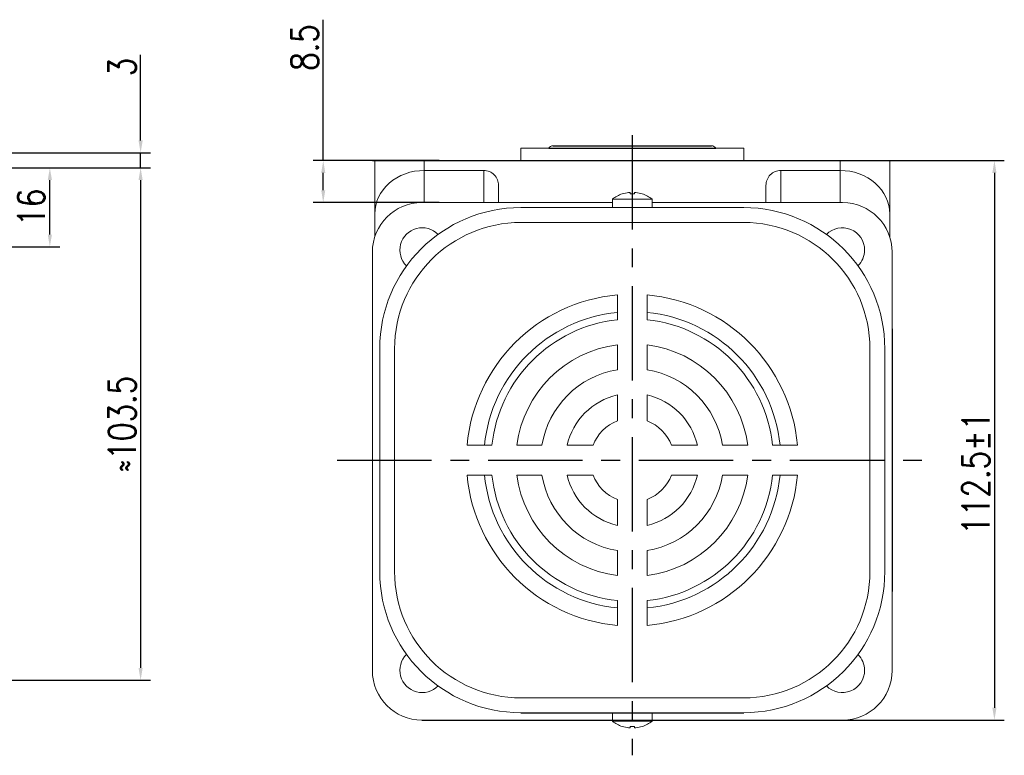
# Model space of a CAD drawing. Header units: inches. Extents: x 331 to 12887, y -474 to 4488.
# Tile 27 of 122: x 3942 to 4141, y 23 to 172. Entities that reach past the tile are written whole.
import ezdxf

# ---------------------------------------------------------------- set-up
doc = ezdxf.new("R2010")
doc.units = ezdxf.units.IN
doc.header["$LTSCALE"] = 10
doc.header["$MEASUREMENT"] = 0
doc.linetypes.add('CENTER', pattern=[10.16, 6.35, -1.27, 1.27, -1.27])
for name, color, linetype in [('1轮廓实线层', 7, 'Continuous'), ('3中心线层', 1, 'CENTER'), ('7标注层', 4, 'Continuous')]:
    doc.layers.add(name, color=color, linetype=linetype)
doc.styles.add('TH_GBDIM', font='romans.shx', dxfattribs={"width": 0.8, "bigfont": 'gbcbig.shx'})
doc.dimstyles.new('TH_GBDIM', dxfattribs={"dimtxt": 3.5, "dimasz": 2.5, "dimexe": 2, "dimexo": 0, "dimgap": 1, "dimtad": 1, "dimdec": 4, "dimdsep": 46, "dimtxsty": 'TH_GBDIM', "dimcen": 0.09, "dimclrd": 4, "dimclre": 4, "dimclrt": 3, "dimadec": 0, "dimazin": 0, "dimtfac": 1, "dimtdec": 4, "dimtmove": 0, "dimatfit": 3, "dimfxl": 1, "dimtzin": 0, "dimarcsym": 0})

# ---------------------------------------------------------------- blocks, each defined once
blk = doc.blocks.new('*D324')
at = {"layer": '7标注层', "color": 4, "lineweight": -2, "transparency": 16777216}
for p, q in [((3926.21, 141.8), (3949.89, 141.8)), ((3947.89, 128.3), (3947.89, 139.3)), ((3925.21, 125.8), (3949.89, 125.8))]:
    blk.add_line(p, q, dxfattribs=at)
at = {"layer": '7标注层', "color": 4, "transparency": 16777216}
for points in [[(3947.47, 139.3), (3948.31, 139.3), (3947.89, 141.8)], [(3947.47, 128.3), (3948.31, 128.3), (3947.89, 125.8)]]:
    blk.add_solid(points, dxfattribs=at)
at = {"layer": 'Defpoints', "color": 0, "transparency": 16777216}
for p in [(3926.21, 141.8), (3947.89, 141.8), (3925.21, 125.8)]:
    blk.add_point(p, dxfattribs=at)
at = {"layer": '7标注层', "color": 3, "transparency": 16777216, "insert": (3944.14, 133.8), "char_height": 5.5, "attachment_point": 5, "rotation": 90, "style": 'TH_GBDIM'}
blk.add_mtext('16', dxfattribs=at)
blk = doc.blocks.new('*D315')
at = {"layer": '7标注层', "color": 4, "lineweight": -2, "transparency": 16777216}
for p, q in [((3926.21, 141.8), (3968.22, 141.8)), ((3966.22, 139.3), (3966.22, 40.8)), ((3874.21, 38.3), (3968.22, 38.3))]:
    blk.add_line(p, q, dxfattribs=at)
at = {"layer": '7标注层', "color": 4, "transparency": 16777216}
for points in [[(3965.8, 139.3), (3966.64, 139.3), (3966.22, 141.8)], [(3965.8, 40.8), (3966.64, 40.8), (3966.22, 38.3)]]:
    blk.add_solid(points, dxfattribs=at)
at = {"layer": 'Defpoints', "color": 0, "transparency": 16777216}
for p in [(3926.21, 141.8), (3874.21, 38.3), (3966.22, 38.3)]:
    blk.add_point(p, dxfattribs=at)
at = {"layer": '7标注层', "color": 3, "transparency": 16777216, "insert": (3962.47, 90.05), "char_height": 5.5, "attachment_point": 5, "rotation": 90, "style": 'TH_GBDIM'}
blk.add_mtext('≈103.5', dxfattribs=at)
blk = doc.blocks.new('*D325')
at = {"layer": '7标注层', "color": 4, "lineweight": -2, "transparency": 16777216}
for p, q in [((4003.1, 143.25), (4003.1, 171.69)), ((4026.5, 143.25), (4001.1, 143.25)), ((4003.1, 137.25), (4003.1, 140.75)), ((4026.5, 134.75), (4001.1, 134.75))]:
    blk.add_line(p, q, dxfattribs=at)
at = {"layer": '7标注层', "color": 4, "transparency": 16777216}
for points in [[(4002.69, 140.75), (4003.52, 140.75), (4003.1, 143.25)], [(4002.69, 137.25), (4003.52, 137.25), (4003.1, 134.75)]]:
    blk.add_solid(points, dxfattribs=at)
at = {"layer": 'Defpoints', "color": 0, "transparency": 16777216}
for p in [(4003.1, 143.25), (4026.5, 143.25), (4026.5, 134.75)]:
    blk.add_point(p, dxfattribs=at)
at = {"layer": '7标注层', "color": 3, "transparency": 16777216, "insert": (3999.35, 166.08), "char_height": 5.5, "attachment_point": 5, "rotation": 90, "style": 'TH_GBDIM'}
blk.add_mtext('8.5', dxfattribs=at)
blk = doc.blocks.new('*D317')
at = {"layer": '7标注层', "color": 4, "lineweight": -2, "transparency": 16777216}
for p, q in [((4013.06, 143.25), (4140.65, 143.25)), ((4138.65, 140.75), (4138.65, 32.76)), ((4105.74, 30.26), (4140.65, 30.26))]:
    blk.add_line(p, q, dxfattribs=at)
at = {"layer": '7标注层', "color": 4, "transparency": 16777216}
for points in [[(4138.23, 140.75), (4139.07, 140.75), (4138.65, 143.25)], [(4138.23, 32.76), (4139.07, 32.76), (4138.65, 30.26)]]:
    blk.add_solid(points, dxfattribs=at)
at = {"layer": 'Defpoints', "color": 0, "transparency": 16777216}
for p in [(4013.06, 143.25), (4105.74, 30.26), (4138.65, 30.26)]:
    blk.add_point(p, dxfattribs=at)
at = {"layer": '7标注层', "color": 3, "transparency": 16777216, "insert": (4134.9, 80.1), "char_height": 5.5, "attachment_point": 5, "rotation": 90, "style": 'TH_GBDIM'}
blk.add_mtext('112.5%%P1', dxfattribs=at)
blk = doc.blocks.new('*D310')
at = {"layer": '7标注层', "color": 4, "lineweight": -2, "transparency": 16777216}
for p, q in [((3966.22, 147.3), (3966.22, 164.6)), ((3889.05, 144.8), (3968.22, 144.8)), ((3966.22, 141.8), (3966.22, 144.8)), ((3890.26, 141.8), (3968.22, 141.8)), ((3966.22, 139.3), (3966.22, 136.8))]:
    blk.add_line(p, q, dxfattribs=at)
at = {"layer": '7标注层', "color": 4, "transparency": 16777216}
for points in [[(3965.8, 147.3), (3966.64, 147.3), (3966.22, 144.8)], [(3965.8, 139.3), (3966.64, 139.3), (3966.22, 141.8)]]:
    blk.add_solid(points, dxfattribs=at)
at = {"layer": 'Defpoints', "color": 0, "transparency": 16777216}
for p in [(3889.05, 144.8), (3890.26, 141.8), (3966.22, 141.8)]:
    blk.add_point(p, dxfattribs=at)
at = {"layer": '7标注层', "color": 3, "transparency": 16777216, "insert": (3962.47, 162.13), "char_height": 5.5, "attachment_point": 5, "rotation": 90, "style": 'TH_GBDIM'}
blk.add_mtext('3', dxfattribs=at)

msp = doc.modelspace()

# ---------------------------------------------------------------- linework, layer by layer
at = {"linetype": 'Continuous', "lineweight": 15}
msp.add_line((4043.01257, 145.74572), (4088.01257, 145.74572), dxfattribs=at)
at = {"color": 7, "linetype": 'Continuous', "lineweight": 15}
for p, q in [((4013.51257, 143.24572), (4023.51257, 143.24572)), ((4013.51257, 132.48465), (4013.51257, 143.24572)), ((4023.51257, 143.24572), (4023.51257, 141.24572)), ((4023.51257, 143.24572), (4107.51257, 143.24572)), ((4107.51257, 141.24572), (4107.51257, 143.24572)), ((4107.51257, 143.24572), (4117.51257, 143.24572)), ((4117.51257, 143.24572), (4117.51257, 132.48465)), ((4035.51257, 141.24572), (4023.51257, 141.24572)), ((4023.51257, 141.24572), (4023.51257, 134.74572)), ((4035.51257, 134.74572), (4035.51257, 141.24572)), ((4095.51257, 141.24572), (4107.51257, 141.24572)), ((4095.51257, 141.24572), (4095.51257, 134.74572)), ((4107.51257, 134.74572), (4107.51257, 141.24572)), ((4038.51257, 138.21944), (4038.51257, 134.74572)), ((4092.51257, 134.74572), (4092.51257, 138.21944)), ((4065.51257, 135.46919), (4061.51257, 135.46919)), ((4065.07257, 136.51227), (4065.07257, 136.78845)), ((4069.51257, 135.46919), (4065.51257, 135.46919)), ((4065.95257, 136.78845), (4065.95257, 136.51227)), ((4061.51257, 134.74572), (4023.02918, 134.74572)), ((4043.01257, 133.74572), (4088.01257, 133.74572)), ((4107.99595, 134.74572), (4069.51257, 134.74572)), ((4013.51257, 127.81587), (4013.51257, 132.48465)), ((4117.51257, 132.48465), (4117.51257, 127.81587)), ((4088.01257, 130.74572), (4043.01257, 130.74572)), ((4013.02984, 125.22911), (4013.02984, 86.74572)), ((4117.99529, 40.26233), (4117.99529, 125.22911)), ((4062.51257, 111.08738), (4062.51257, 116.11112)), ((4068.51257, 111.08738), (4068.51257, 116.11112)), ((4062.51257, 101.00085), (4062.51257, 106.05344)), ((4068.51257, 101.00085), (4068.51257, 106.05344)), ((4014.51257, 60.24572), (4014.51257, 105.24572)), ((4014.51257, 60.24572), (4014.51257, 105.24572)), ((4014.51257, 60.24572), (4014.51257, 105.24572)), ((4014.51257, 60.24572), (4014.51257, 105.24572)), ((4017.51257, 105.24572), (4017.51257, 60.24572)), ((4017.51257, 105.24572), (4017.51257, 60.24572)), ((4017.51257, 105.24572), (4017.51257, 60.24572)), ((4113.51257, 105.24572), (4113.51257, 60.24572)), ((4116.51257, 60.24572), (4116.51257, 105.24572)), ((4062.51257, 90.67354), (4062.51257, 95.90816)), ((4068.51257, 90.67354), (4068.51257, 95.90816)), ((4013.02984, 86.74572), (4013.02984, 40.26233)), ((4037.1709, 85.74572), (4032.14716, 85.74572)), ((4047.25743, 85.74572), (4042.20484, 85.74572)), ((4057.58474, 85.74572), (4052.35012, 85.74572)), ((4078.67501, 85.74572), (4073.44039, 85.74572)), ((4088.82029, 85.74572), (4083.7677, 85.74572)), ((4098.87797, 85.74572), (4093.85423, 85.74572)), ((4037.1709, 79.74572), (4032.14716, 79.74572)), ((4047.25743, 79.74572), (4042.20484, 79.74572)), ((4057.58474, 79.74572), (4052.35012, 79.74572)), ((4078.67501, 79.74572), (4073.44039, 79.74572)), ((4088.82029, 79.74572), (4083.7677, 79.74572)), ((4098.87797, 79.74572), (4093.85423, 79.74572)), ((4062.51257, 69.58327), (4062.51257, 74.81789)), ((4068.51257, 69.58327), (4068.51257, 74.81789)), ((4062.51257, 59.43799), (4062.51257, 64.49058)), ((4068.51257, 59.43799), (4068.51257, 64.49058)), ((4062.51257, 49.38032), (4062.51257, 54.40405)), ((4068.51257, 49.38032), (4068.51257, 54.40405)), ((4088.01257, 34.74572), (4043.01257, 34.74572)), ((4023.02918, 30.26299), (4107.99595, 30.26299)), ((4061.51257, 30.02224), (4069.51257, 30.02224)), ((4061.51257, 30.02224), (4069.20946, 30.02224)), ((4061.51257, 30.02224), (4065.51257, 30.02224)), ((4065.51257, 30.02224), (4069.51257, 30.02224)), ((4069.20946, 30.02224), (4069.51257, 30.02224)), ((4065.07257, 28.70299), (4065.07257, 28.97916)), ((4065.07257, 28.97916), (4065.07257, 28.70299)), ((4065.07257, 28.70299), (4065.07257, 28.97916)), ((4065.95257, 28.97916), (4065.95257, 28.70299)), ((4065.95257, 28.70299), (4065.95257, 28.97916)), ((4065.95257, 28.97916), (4065.95257, 28.70299))]:
    msp.add_line(p, q, dxfattribs=at)
at = {"color": 7, "linetype": 'Continuous', "lineweight": 15, "flags": 128}
for points in [[(4063.50508, 136.51227), (4063.50175, 136.51805), (4063.49937, 136.52217), (4063.49794, 136.52465), (4063.49746, 136.52547)], [(4067.52767, 136.52547), (4067.5272, 136.52465), (4067.52577, 136.52217), (4067.52339, 136.51805), (4067.52005, 136.51227)], [(4063.49746, 28.96597), (4063.49794, 28.96679), (4063.49937, 28.96927), (4063.50175, 28.97339), (4063.50508, 28.97916)], [(4063.49746, 28.96596), (4063.49794, 28.96679), (4063.49937, 28.96926), (4063.50175, 28.97339), (4063.50508, 28.97916)], [(4067.52005, 28.97916), (4067.52339, 28.97339), (4067.52577, 28.96927), (4067.5272, 28.96679), (4067.52767, 28.96597)], [(4067.52767, 28.96596), (4067.5272, 28.96679), (4067.52577, 28.96926), (4067.52339, 28.97339), (4067.52005, 28.97916)], [(4067.52005, 28.97916), (4067.52338, 28.97339), (4067.52577, 28.96926), (4067.5272, 28.96679), (4067.52767, 28.96596)]]:
    msp.add_lwpolyline(points, dxfattribs=at)
at = {"color": 7, "linetype": 'Continuous', "lineweight": 15}
for centre, radius, start, end in [((4049.51257, 145.24572), 1, 90, 150), ((4081.51257, 145.24572), 1, 30, 90), ((4065.51257, 130.34572), 6.5, 108.0602081, 127.9798724), ((4065.51257, 130.34572), 6.48509, 96.5521722, 108.0323524), ((4065.51257, 129.18521), 7.34026, 86.5634365, 93.4365635), ((4065.51257, 130.34572), 6.48509, 71.9676476, 83.4478278), ((4065.51257, 130.34572), 6.5, 52.0201276, 71.9397919), ((4043.01257, 105.24572), 28.5, 90, 180), ((4088.01257, 105.24572), 28.5, 0, 90), ((4043.01257, 105.24572), 25.5, 90, 180), ((4023.08616, 125.17213), 4.5, 44.5203005, 225.4796995), ((4088.01257, 105.24572), 25.5, 0, 90), ((4107.93897, 125.17213), 4.5, 0, 135.4796995), ((4107.93897, 125.17213), 4.5, 314.5203005, 0), ((4065.51257, 82.74572), 33.5, 95.1378482, 174.8621518), ((4065.51257, 82.74572), 33.5, 5.1378482, 84.8621518), ((4065.51257, 82.74572), 30, 95.7391705, 174.2608295), ((4065.51257, 82.74572), 30, 5.7391705, 84.2608295), ((4065.51257, 82.74572), 28.5, 96.0423284, 173.9576716), ((4065.51257, 82.74572), 28.5, 6.0423284, 83.9576716), ((4065.51257, 82.74572), 23.5, 97.3343689, 172.6656311), ((4065.51257, 82.74572), 23.5, 7.3343689, 82.6656311), ((4065.51257, 82.74572), 18.5, 99.3324182, 170.6675818), ((4065.51257, 82.74572), 18.5, 9.3324182, 80.6675818), ((4065.51257, 82.74572), 13.5, 102.8395884, 167.1604116), ((4065.51257, 82.74572), 13.5, 12.8395884, 77.1604116), ((4065.51257, 82.74572), 8.47646, 110.7273411, 159.2726589), ((4065.51257, 82.74572), 8.47646, 20.7273411, 69.2726589), ((4065.51257, 82.74572), 33.5, 185.1378482, 264.8621518), ((4065.51257, 82.74572), 30, 185.7391705, 264.2608295), ((4065.51257, 82.74572), 28.5, 186.0423284, 263.9576716), ((4065.51257, 82.74572), 23.5, 187.3343689, 262.6656311), ((4065.51257, 82.74572), 18.5, 189.3324182, 260.6675818), ((4065.51257, 82.74572), 13.5, 192.8395884, 257.1604116), ((4065.51257, 82.74572), 8.47646, 200.7273411, 249.2726589), ((4065.51257, 82.74572), 33.5, 275.1378482, 354.8621518), ((4065.51257, 82.74572), 28.5, 276.0423284, 353.9576716), ((4065.51257, 82.74572), 13.5, 282.8395884, 347.1604116), ((4065.51257, 82.74572), 8.47646, 290.7273411, 339.2726589), ((4065.51257, 82.74572), 23.5, 277.3343689, 352.6656311), ((4065.51257, 82.74572), 18.5, 279.3324182, 350.6675818), ((4065.51257, 82.74572), 30, 275.7391705, 354.2608295), ((4043.01257, 60.24572), 28.5, 180, 270), ((4043.01257, 60.24572), 25.5, 180, 270), ((4088.01257, 60.24572), 25.5, 270, 0), ((4088.01257, 60.24572), 28.5, 270, 0), ((4023.08616, 40.31931), 4.5, 134.5203005, 315.4796995), ((4107.93897, 40.31931), 4.5, 0, 45.4796995), ((4107.93897, 40.31931), 4.5, 224.5203005, 0), ((4065.51257, 35.14572), 6.5, 232.0201276, 251.9397919), ((4065.51257, 35.14572), 6.5, 232.0201276, 251.9397919), ((4065.51257, 35.14572), 6.5, 232.0201276, 251.9397919), ((4065.51257, 35.14572), 6.5, 288.0602081, 307.9798724), ((4065.51257, 35.14572), 6.5, 288.0602081, 307.9798724), ((4065.51257, 35.14572), 6.5, 288.0602081, 307.9798724), ((4065.51257, 35.14572), 6.48509, 251.9676476, 263.4478278), ((4065.51257, 35.14572), 6.48509, 251.9676476, 263.4478278), ((4065.51257, 35.14572), 6.48509, 251.9676476, 263.4478278), ((4065.51257, 36.30875), 7.34279, 266.564621, 273.435379), ((4065.51257, 36.30623), 7.34027, 266.5634398, 273.4365602), ((4065.51257, 36.30623), 7.34027, 266.5634398, 273.4365602), ((4065.51257, 35.14572), 6.48509, 276.5521722, 288.0323524), ((4065.51257, 35.14572), 6.48509, 276.5521722, 288.0323524), ((4065.51257, 35.14572), 6.48509, 276.5521722, 288.0323524)]:
    msp.add_arc(centre, radius, start, end, dxfattribs=at)
for centre, major_axis, ratio, start_param, end_param in [((4023.51257, 132.48465), (10, 0), 0.876106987, 1.570796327, 3.141592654), ((4035.51257, 138.21944), (0, -3.02628), 0.991316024, 1.570796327, 3.141592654), ((4095.51257, 138.21944), (0, 3.02628), 0.991316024, 0, 1.570796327), ((4107.51257, 132.48465), (10, 0), 0.876106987, 0, 1.570796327), ((4023.0305, 124.74506), (7.072, -7.072), 0.999867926, 2.356260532, 3.926924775), ((4107.99463, 124.74506), (-7.072, -7.072), 0.999867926, 2.356260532, 3.926924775), ((4023.0305, 40.26365), (7.072, 7.072), 0.999867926, 2.356260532, 3.926924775), ((4107.99463, 40.26365), (-7.072, 7.072), 0.999867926, 2.356260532, 3.926924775)]:
    msp.add_ellipse(centre, major_axis=major_axis, ratio=ratio, start_param=start_param, end_param=end_param, dxfattribs=at)
at = {"linetype": 'Continuous', "lineweight": 15}
for points in [[(4043.01257, 145.74572), (4043.01257, 143.24572)], [(4088.01257, 143.24572), (4088.01257, 145.74572)]]:
    msp.add_open_spline(points, degree=1, dxfattribs=at)
at = {"color": 7, "linetype": 'Continuous', "lineweight": 15}
for points in [[(4061.51257, 135.46919), (4061.51257, 133.74572)], [(4069.51257, 133.74572), (4069.51257, 135.46919)], [(4061.51257, 31.74572), (4061.51257, 30.02224)], [(4061.51257, 31.74572), (4061.51257, 30.02224)], [(4061.51257, 31.74572), (4061.51257, 30.02224)], [(4069.51257, 30.02224), (4069.51257, 31.74572)], [(4069.51257, 30.02224), (4069.51257, 31.74572)], [(4069.51257, 30.02224), (4069.51257, 31.74572)]]:
    msp.add_open_spline(points, degree=1, dxfattribs=at)
for points, knots in [([(4065.07257, 136.78845), (4065.06931, 136.79192), (4065.0628, 136.79886), (4065.01169, 136.80326), (4064.93651, 136.80241), (4064.85213, 136.79696), (4064.79584, 136.79094), (4064.77257, 136.78845)], [0, 0, 0, 0, 0.213607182, 0.427280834, 0.639449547, 0.850955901, 1, 1, 1, 1]), ([(4066.25257, 136.78845), (4066.21911, 136.79192), (4066.15217, 136.79886), (4066.06255, 136.80326), (4065.9949, 136.80241), (4065.95804, 136.79696), (4065.95417, 136.79094), (4065.95257, 136.78845)], [0, 0, 0, 0, 0.213610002, 0.427290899, 0.639496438, 0.850974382, 1, 1, 1, 1]), ([(4064.77257, 28.70299), (4064.80603, 28.69952), (4064.87296, 28.69258), (4064.96258, 28.68818), (4065.03023, 28.68903), (4065.06709, 28.69448), (4065.07097, 28.7005), (4065.07257, 28.70299)], [0, 0, 0, 0, 0.213610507, 0.427290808, 0.639496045, 0.850973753, 1, 1, 1, 1]), ([(4065.07257, 28.70299), (4065.06931, 28.69952), (4065.0628, 28.69258), (4065.01169, 28.68817), (4064.93651, 28.68903), (4064.85213, 28.69448), (4064.79584, 28.7005), (4064.77257, 28.70299)], [0, 0, 0, 0, 0.2136071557, 0.4272806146, 0.6394502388, 0.8509563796, 1, 1, 1, 1]), ([(4064.77257, 28.70299), (4064.80603, 28.69952), (4064.87296, 28.69258), (4064.96258, 28.68817), (4065.03023, 28.68903), (4065.06709, 28.69448), (4065.07097, 28.7005), (4065.07257, 28.70299)], [0, 0, 0, 0, 0.213610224, 0.427291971, 0.639496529, 0.850974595, 1, 1, 1, 1]), ([(4065.95257, 28.70299), (4065.95582, 28.69952), (4065.96233, 28.69258), (4066.01344, 28.68818), (4066.08862, 28.68903), (4066.173, 28.69448), (4066.2293, 28.7005), (4066.25257, 28.70299)], [0, 0, 0, 0, 0.213607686, 0.427280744, 0.639449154, 0.850955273, 1, 1, 1, 1]), ([(4066.25257, 28.70299), (4066.21911, 28.69952), (4066.15217, 28.69258), (4066.06255, 28.68817), (4065.9949, 28.68903), (4065.95804, 28.69448), (4065.95417, 28.7005), (4065.95257, 28.70299)], [0, 0, 0, 0, 0.213610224, 0.427291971, 0.639496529, 0.850974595, 1, 1, 1, 1]), ([(4065.95257, 28.70299), (4065.95582, 28.69952), (4065.96233, 28.69258), (4066.01344, 28.68817), (4066.08862, 28.68903), (4066.173, 28.69448), (4066.2293, 28.7005), (4066.25257, 28.70299)], [0, 0, 0, 0, 0.2136071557, 0.4272806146, 0.6394502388, 0.8509563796, 1, 1, 1, 1])]:
    msp.add_open_spline(points, degree=3, knots=knots, dxfattribs=at)
at = {"layer": '1轮廓实线层'}
for p, q in [((4048.64654, 145.74572), (4082.37859, 145.74572)), ((4049.51257, 146.24572), (4081.51257, 146.24572)), ((4043.01257, 143.24572), (4088.01257, 143.24572)), ((4118.00299, 109.24572), (4117.9876, 56.24572)), ((4023.02918, 30.26299), (4061.51257, 30.26299)), ((4043.01257, 31.74572), (4088.01257, 31.74572)), ((4069.51257, 30.26299), (4107.99595, 30.26299))]:
    msp.add_line(p, q, dxfattribs=at)
at = {"layer": '3中心线层', "ltscale": 0.3}
for p, q in [((4065.51257, 148.37613), (4065.51257, 23.14787)), ((4005.91129, 82.74572), (4124.54573, 82.74572))]:
    msp.add_line(p, q, dxfattribs=at)

# ---------------------------------------------------------------- dimensions: what is measured, and where the dimension line sits
at = {"layer": '7标注层'}
for base, p1, p2, text, override, picture, middle in [((4003.10323, 143.24572), (4026.49979, 134.74572), (4026.49979, 143.24572), '8.5', {"dimtxt": 5.5, "dimasz": 2.5, "dimgap": 1, "dimtad": 1, "dimjust": 0, "dimdec": 1, "dimlfac": 1.25, "dimse1": 0, "dimse2": 0, "dimsd1": 0, "dimsd2": 0, "dimadec": 1}, '*D325', (4003.10323, 166.07905)), ((3966.22162, 141.79978), (3889.04703, 144.79977), (3890.25986, 141.79978), '3', {"dimtxt": 5.5, "dimasz": 2.5, "dimgap": 1, "dimtad": 1, "dimjust": 0, "dimdec": 1, "dimlfac": 1.25, "dimse1": 0, "dimse2": 0, "dimsd1": 0, "dimsd2": 0, "dimadec": 1}, '*D310', (3966.22162, 162.13311)), ((4138.6516, 30.26299), (4013.06193, 143.24572), (4105.74011, 30.26299), '112.5%%P1', {"dimtxt": 5.5, "dimdec": 1, "dimlfac": 1.25, "dimadec": 1}, '*D317', (4138.6516, 80.09901))]:
    dim = msp.add_linear_dim(base=base, p1=p1, p2=p2, angle=90, text=text, dimstyle='TH_GBDIM', override=override, dxfattribs=at)
    dim.commit()
    dim.dimension.update_dxf_attribs({"geometry": picture, "text_midpoint": middle, "dimtype": 160})
for base, p1, p2, text, picture, middle in [((3966.22162, 38.29977), (3926.21115, 141.79978), (3874.21115, 38.29977), '≈103.5', '*D315', (3962.47162, 90.04977)), ((3947.89108, 141.79978), (3925.21115, 125.79977), (3926.21115, 141.79978), '16', '*D324', (3944.14108, 133.79977))]:
    dim = msp.add_linear_dim(base=base, p1=p1, p2=p2, angle=90, text=text, dimstyle='TH_GBDIM', override={"dimtxt": 5.5, "dimasz": 2.5, "dimgap": 1, "dimtad": 1, "dimjust": 0, "dimdec": 1, "dimlfac": 1.25, "dimse1": 0, "dimse2": 0, "dimsd1": 0, "dimsd2": 0, "dimadec": 1}, dxfattribs=at)
    dim.commit()
    dim.dimension.update_dxf_attribs({"geometry": picture, "text_midpoint": middle})

doc.saveas('drawing.dxf')
